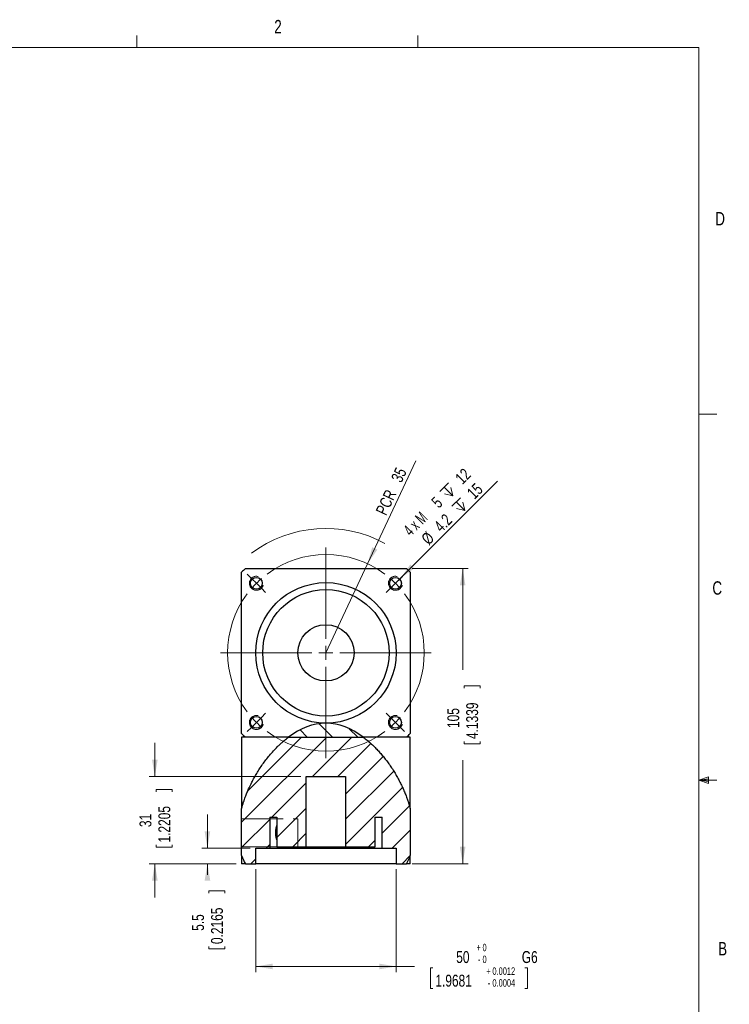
# Model space of a CAD drawing. Header units: millimetres. Extents: x 11 to 421, y 5 to 275.
# Tile 5 of 5: x 295 to 421, y 100 to 275. Entities that reach past the tile are written whole.
import ezdxf

# ---------------------------------------------------------------- set-up
doc = ezdxf.new("R2010")
doc.units = ezdxf.units.MM
doc.linetypes.add('HIDDEN', pattern=[1.905, 1.27, -0.635])
doc.styles.add('SLDTEXTSTYLE0', font='TXT', dxfattribs={"width": 0.75})
doc.styles.add('SLDTEXTSTYLE4', font='TXT', dxfattribs={"width": 0.65})
doc.dimstyles.new('SLDDIMSTYLE0', dxfattribs={"dimtxt": 2.116667, "dimasz": 3, "dimexe": 0, "dimexo": 0.0625, "dimgap": 0.529167, "dimtad": 2, "dimlfac": 2, "dimrnd": 1e-09, "dimzin": 12, "dimdsep": 46, "dimtxsty": 'SLDTEXTSTYLE0', "dimsah": 1, "dimcen": 0.09, "dimadec": 0, "dimazin": 0, "dimtfac": 1, "dimtmove": 0, "dimatfit": 3, "dimfxl": 1, "dimtolj": 1, "dimtzin": 12, "dimarcsym": 0})
doc.dimstyles.new('SLDDIMSTYLE1', dxfattribs={"dimtxt": 2.116667, "dimasz": 3, "dimexe": 0, "dimexo": 0.0625, "dimgap": 0.529167, "dimtad": 2, "dimlfac": 2, "dimrnd": 1e-09, "dimzin": 12, "dimdsep": 46, "dimtxsty": 'SLDTEXTSTYLE0', "dimsah": 1, "dimcen": 0.09, "dimadec": 0, "dimazin": 0, "dimtfac": 1, "dimtofl": 0, "dimtmove": 0, "dimatfit": 3, "dimfxl": 1, "dimtolj": 1, "dimtzin": 12, "dimarcsym": 0})
doc.dimstyles.new('SLDDIMSTYLE2', dxfattribs={"dimtxt": 2.116667, "dimasz": 3, "dimexe": 0, "dimexo": 0.0625, "dimgap": 0.529167, "dimtad": 0, "dimlfac": 2, "dimrnd": 1e-09, "dimzin": 12, "dimdsep": 46, "dimtxsty": 'SLDTEXTSTYLE0', "dimsah": 1, "dimcen": 0.09, "dimadec": 0, "dimazin": 0, "dimtfac": 1, "dimtofl": 0, "dimtmove": 0, "dimatfit": 3, "dimfxl": 1, "dimtolj": 1, "dimtzin": 12, "dimarcsym": 0})
doc.dimstyles.new('SLDDIMSTYLE3', dxfattribs={"dimtxt": 2.116667, "dimasz": 3, "dimexe": 0, "dimexo": 0.0625, "dimgap": 0.529167, "dimtad": 0, "dimlfac": 2, "dimrnd": 1e-09, "dimzin": 12, "dimdsep": 46, "dimtxsty": 'SLDTEXTSTYLE0', "dimsah": 1, "dimcen": 0.09, "dimadec": 0, "dimazin": 0, "dimtfac": 1, "dimtofl": 0, "dimtmove": 0, "dimatfit": 3, "dimfxl": 1, "dimtolj": 1, "dimtzin": 12, "dimarcsym": 0})
doc.dimstyles.new('SLDDIMSTYLE5', dxfattribs={"dimtxt": 2.116667, "dimasz": 3, "dimexe": 0, "dimexo": 0.0625, "dimgap": 0.529167, "dimtad": 0, "dimdec": 1, "dimlfac": 2, "dimrnd": 1e-09, "dimzin": 12, "dimdsep": 46, "dimtxsty": 'SLDTEXTSTYLE0', "dimsah": 1, "dimcen": 0.09, "dimadec": 0, "dimazin": 0, "dimtfac": 1, "dimtofl": 0, "dimtmove": 0, "dimatfit": 3, "dimfxl": 1, "dimtolj": 1, "dimtzin": 12, "dimarcsym": 0})
doc.dimstyles.new('SLDDIMSTYLE6', dxfattribs={"dimtxt": 2.116667, "dimasz": 3, "dimexe": 0, "dimexo": 0.0625, "dimgap": 0.529167, "dimtad": 0, "dimdec": 1, "dimlfac": 2, "dimrnd": 1e-09, "dimzin": 12, "dimdsep": 46, "dimtxsty": 'SLDTEXTSTYLE0', "dimsah": 1, "dimcen": 0.09, "dimadec": 0, "dimazin": 0, "dimtol": 1, "dimtp": 0.03, "dimtm": 0.01, "dimtfac": 1.6, "dimtdec": 1, "dimtofl": 0, "dimtmove": 0, "dimatfit": 3, "dimfxl": 1, "dimtolj": 1, "dimarcsym": 0})

# ---------------------------------------------------------------- blocks, each defined once
blk = doc.blocks.new('*D21')
at = {"color": 7, "linetype": 'Continuous', "lineweight": 0}
for q in [(365.57, 196.81), (349.58, 162.66)]:
    blk.add_line((357, 178.51), q, dxfattribs=at)
blk.add_arc((349.58, 162.66), 22.13, 61.6366, 126.8045, dxfattribs=at)
blk.add_solid([(357, 178.51), (358.73, 181.01), (357.82, 181.44)], dxfattribs=at)
at = {"color": 7, "linetype": 'Continuous', "lineweight": 0, "char_height": 2.117, "attachment_point": 1, "rotation": 64.9071, "style": 'SLDTEXTSTYLE0'}
for s, insert in [('35', (361.1, 193.69)), ('PCR ', (358.37, 187.85))]:
    blk.add_mtext(s, dxfattribs=dict(at, insert=insert))
blk = doc.blocks.new('*D22')
at = {"color": 7, "linetype": 'Continuous', "lineweight": 0}
for p, q in [((364.92, 177.66), (374.92, 177.66)), ((373.92, 177.66), (373.92, 159.66)), ((374.17, 156.79), (377.03, 156.79)), ((374.17, 156.79), (374.17, 156.36)), ((377.03, 156.79), (377.03, 156.36)), ((374.17, 146.48), (374.17, 146.9)), ((374.17, 146.48), (377.03, 146.48)), ((377.03, 146.48), (377.03, 146.9)), ((373.92, 125.16), (373.92, 143.6)), ((364.92, 125.16), (374.92, 125.16))]:
    blk.add_line(p, q, dxfattribs=at)
for points in [[(373.92, 177.66), (373.42, 174.66), (374.42, 174.66)], [(373.92, 125.16), (374.42, 128.16), (373.42, 128.16)]]:
    blk.add_solid(points, dxfattribs=at)
at = {"color": 7, "linetype": 'Continuous', "lineweight": 0, "char_height": 2.117, "attachment_point": 1, "rotation": 90, "style": 'SLDTEXTSTYLE0'}
for s, insert in [('4.1339', (374.55, 147.33)), ('105', (371.19, 149.29))]:
    blk.add_mtext(s, dxfattribs=dict(at, insert=insert))
blk = doc.blocks.new('SW_SYMBOL_HOLE_DEPTH')
at = {"color": 0, "linetype": 'Continuous', "lineweight": 0}
for p, q in [((0, 875), (800, 875)), ((400, 875), (400, 75)), ((100, 555), (400, 75)), ((700, 555), (400, 75))]:
    blk.add_line(p, q, dxfattribs=at)
blk = doc.blocks.new('*D23')
at = {"color": 7, "linetype": 'Continuous', "lineweight": 0}
for q in [(380.11, 193.19), (361.07, 174.15)]:
    blk.add_line((362.84, 175.92), q, dxfattribs=at)
blk.add_solid([(362.84, 175.92), (365.31, 177.69), (364.61, 178.39)], dxfattribs=at)
at = {"color": 7, "linetype": 'Continuous', "lineweight": 0, "xscale": 0.0027037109, "yscale": 0.0027037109, "zscale": 0.0027037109, "rotation": 45}
for p in [(371.55, 189.7), (373.67, 187.06)]:
    blk.add_blockref('SW_SYMBOL_HOLE_DEPTH', p, dxfattribs=at)
at = {"color": 7, "linetype": 'Continuous', "lineweight": 0, "attachment_point": 1, "rotation": 45}
for s, insert, char_height, style in [(' 12', (371.97, 193.57), 2.117, 'SLDTEXTSTYLE0'), (' 15', (374.09, 190.93), 2.117, 'SLDTEXTSTYLE0'), ('4 x M', (363.17, 184.77), 2.117, 'SLDTEXTSTYLE4'), ('5', (368.17, 189.77), 2.12, 'SLDTEXTSTYLE0'), ('4.2 ', (368.63, 185.47), 2.117, 'SLDTEXTSTYLE0'), ('%%c', (366.37, 183.21), 2.117, 'SLDTEXTSTYLE0')]:
    blk.add_mtext(s, dxfattribs=dict(at, insert=insert, char_height=char_height, style=style))
blk = doc.blocks.new('*D24')
at = {"color": 7, "linetype": 'Continuous', "lineweight": 0}
for p, q in [((319.13, 140.66), (319.13, 146.66)), ((345.09, 140.66), (318.13, 140.66)), ((319.38, 138.38), (322.24, 138.38)), ((319.38, 138.38), (319.38, 137.95)), ((322.24, 138.38), (322.24, 137.95)), ((319.38, 128.07), (319.38, 128.49)), ((319.38, 128.07), (322.24, 128.07)), ((322.24, 128.07), (322.24, 128.49)), ((333.58, 125.16), (318.13, 125.16)), ((319.13, 125.16), (319.13, 119.16))]:
    blk.add_line(p, q, dxfattribs=at)
for points in [[(319.13, 140.66), (319.63, 143.66), (318.63, 143.66)], [(319.13, 125.16), (318.63, 122.16), (319.63, 122.16)]]:
    blk.add_solid(points, dxfattribs=at)
at = {"color": 7, "linetype": 'Continuous', "lineweight": 0, "char_height": 2.117, "attachment_point": 1, "rotation": 90, "style": 'SLDTEXTSTYLE0'}
for s, insert in [('1.2205', (319.76, 128.92)), ('31', (316.4, 131.66))]:
    blk.add_mtext(s, dxfattribs=dict(at, insert=insert))
blk = doc.blocks.new('*D25')
at = {"color": 7, "linetype": 'Continuous', "lineweight": 0}
for p, q in [((328.49, 127.91), (328.49, 133.91)), ((336.08, 127.91), (327.49, 127.91)), ((333.58, 125.16), (327.49, 125.16)), ((328.49, 125.16), (328.49, 123.19)), ((328.74, 120.32), (331.6, 120.32)), ((328.74, 120.32), (328.74, 119.89)), ((331.6, 120.32), (331.6, 119.89)), ((328.74, 110), (328.74, 110.43)), ((331.6, 110), (331.6, 110.43)), ((328.74, 110), (331.6, 110))]:
    blk.add_line(p, q, dxfattribs=at)
for points in [[(328.49, 127.91), (328.99, 130.91), (327.99, 130.91)], [(328.49, 125.16), (327.99, 122.16), (328.99, 122.16)]]:
    blk.add_solid(points, dxfattribs=at)
at = {"color": 7, "linetype": 'Continuous', "lineweight": 0, "char_height": 2.117, "attachment_point": 1, "rotation": 90, "style": 'SLDTEXTSTYLE0'}
for s, insert in [('0.2165', (329.13, 110.86)), ('5.5', (325.76, 113.21))]:
    blk.add_mtext(s, dxfattribs=dict(at, insert=insert))
blk = doc.blocks.new('*D26')
at = {"color": 7, "linetype": 'Continuous', "lineweight": 0}
for p, q in [((337.08, 124.16), (337.08, 105.88)), ((362.08, 124.16), (362.08, 105.88)), ((337.08, 106.88), (362.08, 106.88)), ((362.08, 106.88), (365.32, 106.88)), ((368.2, 106.63), (368.2, 102.93)), ((368.2, 106.63), (368.63, 106.63)), ((385.44, 106.63), (385.01, 106.63)), ((385.44, 106.63), (385.44, 102.93)), ((368.2, 102.93), (368.63, 102.93)), ((385.44, 102.93), (385.01, 102.93))]:
    blk.add_line(p, q, dxfattribs=at)
for points in [[(337.08, 106.88), (340.08, 106.38), (340.08, 107.38)], [(362.08, 106.88), (359.08, 107.38), (359.08, 106.38)]]:
    blk.add_solid(points, dxfattribs=at)
at = {"color": 7, "linetype": 'Continuous', "lineweight": 0, "attachment_point": 1, "style": 'SLDTEXTSTYLE0'}
for s, insert, char_height in [('+', (376.38, 110.91), 1.32), ('0', (377.45, 110.91), 1.32), ('50', (372.77, 109.61), 2.117), ('0', (377.45, 108.81), 1.32), (' G6', (383.85, 109.61), 2.117), ('-', (376.62, 108.81), 1.32), ('1.9681', (369.06, 105.41), 2.117), ('+', (378.14, 106.71), 1.32), ('0.0012', (379.21, 106.71), 1.323), ('-', (378.38, 104.61), 1.32), ('0.0004', (379.21, 104.61), 1.323)]:
    blk.add_mtext(s, dxfattribs=dict(at, insert=insert, char_height=char_height))
blk = doc.blocks.new('SW_CENTERMARKSYMBOL_6')
at = {"color": 0, "linetype": 'Continuous', "lineweight": 0}
for p, q in [((-12.37, -9.87), (-12.37, 6.38)), ((-25.63, 0.88), (-26.38, 1.63)), ((-24.75, 0), (-25.63, 0.88)), ((-24.75, 0), (-23.86, -0.88)), ((0, 0), (-0.88, -0.88)), ((0, 0), (0.88, 0.88)), ((0.88, 0.88), (1.63, 1.63)), ((-23.86, -0.88), (-23.12, -1.63)), ((-0.88, -0.88), (-1.63, -1.63)), ((-12.37, -12.37), (-12.37, -11.12)), ((-14.87, -12.37), (-31.12, -12.37)), ((-12.37, -12.37), (-13.62, -12.37)), ((-12.37, -12.37), (-12.37, -13.62)), ((-12.37, -12.37), (-11.12, -12.37)), ((-9.87, -12.37), (6.38, -12.37)), ((-12.37, -14.87), (-12.37, -31.12)), ((-24.75, -24.75), (-23.86, -23.86)), ((-23.86, -23.86), (-23.12, -23.12)), ((-0.88, -23.86), (-1.63, -23.12)), ((0, -24.75), (-0.88, -23.86)), ((-25.63, -25.63), (-26.38, -26.38)), ((-24.75, -24.75), (-25.63, -25.63)), ((0, -24.75), (0.88, -25.63)), ((0.88, -25.63), (1.63, -26.38))]:
    blk.add_line(p, q, dxfattribs=at)
for start, end in [(53.1851, 126.8149), (130.9074, 135), (45, 49.0926), (135, 139.0926), (40.9074, 45), (143.1851, 216.8149), (323.1851, 36.8149), (220.9074, 225), (315, 319.0926), (225, 229.0926), (310.9074, 315), (233.1851, 306.8149)]:
    blk.add_arc((-12.37, -12.37), 17.5, start, end, dxfattribs=at)

msp = doc.modelspace()

# ---------------------------------------------------------------- hatches: boundary and pattern name
at = {"linetype": 'Continuous', "lineweight": 0}
h = msp.add_hatch(dxfattribs=at)
h.set_pattern_fill('ANSI31', angle=90, style=0)
edge = h.paths.add_edge_path(flags=0)
edge.add_line((342.9287, 147.6602), (356.232, 147.6602))
edge.add_spline(control_points=[(356.232, 147.6602), (354.1445, 149.2141), (349.5803, 151.1062), (345.0162, 149.2141), (342.9287, 147.6602)], knot_values=[0.25437391, 0.25437391, 0.25437391, 0.25437391, 0.33389168, 0.41340945, 0.41340945, 0.41340945, 0.41340945], weights=[1, 1, 1, 1, 1], degree=3, periodic=0)
h = msp.add_hatch(dxfattribs=at)
h.set_pattern_fill('ANSI31', angle=90, style=0)
edge = h.paths.add_edge_path(flags=0)
edge.add_line((342.9287, 147.6602), (356.232, 147.6602))
edge.add_spline(control_points=[(356.232, 147.6602), (354.1445, 149.2141), (349.5803, 151.1062), (345.0162, 149.2141), (342.9287, 147.6602)], knot_values=[0.25437391, 0.25437391, 0.25437391, 0.25437391, 0.33389168, 0.41340945, 0.41340945, 0.41340945, 0.41340945], weights=[1, 1, 1, 1, 1], degree=3, periodic=0)
h = msp.add_hatch(dxfattribs=at)
h.set_pattern_fill('ANSI31', style=0)
edge = h.paths.add_edge_path(flags=0)
edge.add_spline(control_points=[(334.5803, 126.589), (334.76, 126.0906), (334.9801, 125.613), (335.2429, 125.1602)], knot_values=[0.64960827, 0.64960827, 0.64960827, 0.64960827, 0.66778336, 0.66778336, 0.66778336, 0.66778336], weights=[1, 1, 1, 1], degree=3, periodic=0)
edge.add_line((335.2429, 125.1602), (337.0828, 125.1602))
edge.add_line((337.0828, 125.1602), (337.0828, 127.9102))
edge.add_line((337.0828, 127.9102), (339.5835, 127.9102))
edge.add_line((339.5835, 127.9102), (339.5835, 133.4102))
edge.add_line((339.5835, 133.4102), (340.8339, 133.4102))
edge.add_line((340.8339, 133.4102), (340.8339, 128.1602))
edge.add_line((340.8339, 128.1602), (346.0893, 128.1602))
edge.add_line((346.0893, 128.1602), (346.0893, 140.6602))
edge.add_line((346.0893, 140.6602), (353.0714, 140.6602))
edge.add_line((353.0714, 140.6602), (353.0714, 128.1602))
edge.add_line((353.0714, 128.1602), (358.3268, 128.1602))
edge.add_line((358.3268, 128.1602), (358.3268, 133.4102))
edge.add_line((358.3268, 133.4102), (359.5772, 133.4102))
edge.add_line((359.5772, 133.4102), (359.5772, 127.9102))
edge.add_line((359.5772, 127.9102), (362.0778, 127.9102))
edge.add_line((362.0778, 127.9102), (362.0778, 125.1602))
edge.add_line((362.0778, 125.1602), (363.9178, 125.1602))
edge.add_spline(control_points=[(363.9178, 125.1602), (364.1806, 125.613), (364.4006, 126.0906), (364.5803, 126.589)], knot_values=[0, 0, 0, 0, 0.01817509, 0.01817509, 0.01817509, 0.01817509], weights=[1, 1, 1, 1], degree=3, periodic=0)
edge.add_line((364.5803, 126.589), (364.5803, 134.1602))
edge.add_line((364.5803, 134.1602), (364.5782, 134.1602))
edge.add_line((364.5782, 134.1602), (364.5782, 134.9676))
edge.add_spline(control_points=[(364.5782, 134.9676), (363.2759, 139.8512), (360.0856, 144.7915), (356.232, 147.6602)], knot_values=[0.10757541, 0.10757541, 0.10757541, 0.10757541, 0.25437391, 0.25437391, 0.25437391, 0.25437391], weights=[1, 1, 1, 1], degree=3, periodic=0)
edge.add_line((356.232, 147.6602), (342.9287, 147.6602))
edge.add_spline(control_points=[(342.9287, 147.6602), (339.075, 144.7915), (335.8847, 139.8512), (334.5824, 134.9676)], knot_values=[0.41340945, 0.41340945, 0.41340945, 0.41340945, 0.56020795, 0.56020795, 0.56020795, 0.56020795], weights=[1, 1, 1, 1], degree=3, periodic=0)
edge.add_line((334.5824, 134.9676), (334.5824, 134.1602))
edge.add_line((334.5824, 134.1602), (334.5803, 134.1602))
edge.add_line((334.5803, 134.1602), (334.5803, 126.589))
h = msp.add_hatch(dxfattribs=at)
h.set_pattern_fill('ANSI31', style=0)
edge = h.paths.add_edge_path(flags=0)
edge.add_spline(control_points=[(334.5803, 126.589), (334.76, 126.0906), (334.9801, 125.613), (335.2429, 125.1602)], knot_values=[0.64960827, 0.64960827, 0.64960827, 0.64960827, 0.66778336, 0.66778336, 0.66778336, 0.66778336], weights=[1, 1, 1, 1], degree=3, periodic=0)
edge.add_line((335.2429, 125.1602), (337.0828, 125.1602))
edge.add_line((337.0828, 125.1602), (337.0828, 127.9102))
edge.add_line((337.0828, 127.9102), (339.5835, 127.9102))
edge.add_line((339.5835, 127.9102), (339.5835, 133.4102))
edge.add_line((339.5835, 133.4102), (340.8339, 133.4102))
edge.add_line((340.8339, 133.4102), (340.8339, 128.1602))
edge.add_line((340.8339, 128.1602), (346.0893, 128.1602))
edge.add_line((346.0893, 128.1602), (346.0893, 140.6602))
edge.add_line((346.0893, 140.6602), (353.0714, 140.6602))
edge.add_line((353.0714, 140.6602), (353.0714, 128.1602))
edge.add_line((353.0714, 128.1602), (358.3268, 128.1602))
edge.add_line((358.3268, 128.1602), (358.3268, 133.4102))
edge.add_line((358.3268, 133.4102), (359.5772, 133.4102))
edge.add_line((359.5772, 133.4102), (359.5772, 127.9102))
edge.add_line((359.5772, 127.9102), (362.0778, 127.9102))
edge.add_line((362.0778, 127.9102), (362.0778, 125.1602))
edge.add_line((362.0778, 125.1602), (363.9178, 125.1602))
edge.add_spline(control_points=[(363.9178, 125.1602), (364.1806, 125.613), (364.4006, 126.0906), (364.5803, 126.589)], knot_values=[0, 0, 0, 0, 0.01817509, 0.01817509, 0.01817509, 0.01817509], weights=[1, 1, 1, 1], degree=3, periodic=0)
edge.add_line((364.5803, 126.589), (364.5803, 134.1602))
edge.add_line((364.5803, 134.1602), (364.5782, 134.1602))
edge.add_line((364.5782, 134.1602), (364.5782, 134.9676))
edge.add_spline(control_points=[(364.5782, 134.9676), (363.2759, 139.8512), (360.0856, 144.7915), (356.232, 147.6602)], knot_values=[0.10757541, 0.10757541, 0.10757541, 0.10757541, 0.25437391, 0.25437391, 0.25437391, 0.25437391], weights=[1, 1, 1, 1], degree=3, periodic=0)
edge.add_line((356.232, 147.6602), (342.9287, 147.6602))
edge.add_spline(control_points=[(342.9287, 147.6602), (339.075, 144.7915), (335.8847, 139.8512), (334.5824, 134.9676)], knot_values=[0.41340945, 0.41340945, 0.41340945, 0.41340945, 0.56020795, 0.56020795, 0.56020795, 0.56020795], weights=[1, 1, 1, 1], degree=3, periodic=0)
edge.add_line((334.5824, 134.9676), (334.5824, 134.1602))
edge.add_line((334.5824, 134.1602), (334.5803, 134.1602))
edge.add_line((334.5803, 134.1602), (334.5803, 126.589))

# ---------------------------------------------------------------- linework, layer by layer
at = {"color": 7, "linetype": 'Continuous', "lineweight": 0}
for p, q in [((315.9379, 270.3087), (315.9379, 272.4626)), ((365.9442, 270.3087), (365.9442, 272.4626)), ((15.9068, 270.3087), (415.9568, 270.3087)), ((415.9568, 9.9587), (415.9568, 270.3087)), ((415.9568, 205.1124), (419.1318, 205.1124)), ((415.9568, 140.0249), (417.6632, 140.6348)), ((415.9568, 140.0249), (417.6632, 140.2545)), ((417.6632, 140.6348), (417.6632, 139.4514)), ((415.9568, 140.0249), (419.1318, 140.0249)), ((415.9568, 140.0249), (417.6632, 139.4514)), ((415.9568, 140.0249), (417.6632, 139.7631)), ((334.5803, 133.1602), (341.981, 133.1602)), ((343.7226, 133.1602), (344.5803, 133.1602)), ((344.5803, 128.1602), (344.5803, 133.1602)), ((334.5803, 128.1602), (341.981, 128.1602)), ((343.7226, 128.1602), (344.5803, 128.1602))]:
    msp.add_line(p, q, dxfattribs=at)
at = {"color": 7, "linetype": 'Continuous', "lineweight": 30}
for p, q in [((334.5803, 148.3227), (334.5803, 176.9976)), ((335.2429, 177.6602), (363.9178, 177.6602)), ((364.5803, 176.9976), (364.5803, 148.3227)), ((335.2429, 147.6602), (334.5803, 147.6602)), ((342.9287, 147.6602), (335.2429, 147.6602)), ((342.9287, 147.6602), (356.232, 147.6602)), ((342.9287, 147.6602), (356.232, 147.6602)), ((363.9178, 147.6602), (356.232, 147.6602)), ((364.5803, 147.6602), (363.9178, 147.6602)), ((346.0893, 140.6602), (353.0714, 140.6602)), ((346.0893, 128.1602), (346.0893, 140.6602)), ((353.0714, 140.6602), (353.0714, 128.1602)), ((334.5824, 134.1602), (334.5824, 134.9676)), ((364.5782, 134.9676), (364.5782, 134.1602)), ((334.5803, 134.1602), (334.5824, 134.1602)), ((334.5803, 126.589), (334.5803, 134.1602)), ((339.5835, 133.4102), (340.8339, 133.4102)), ((339.5835, 133.4102), (339.5835, 127.9102)), ((340.8339, 133.4102), (340.8339, 128.1602)), ((358.3268, 133.4102), (359.5772, 133.4102)), ((358.3268, 128.1602), (358.3268, 133.4102)), ((359.5772, 127.9102), (359.5772, 133.4102)), ((364.5782, 134.1602), (364.5803, 134.1602)), ((364.5803, 134.1602), (364.5803, 126.589)), ((337.0828, 127.9102), (339.5835, 127.9102)), ((337.0828, 125.1602), (337.0828, 127.9102)), ((339.5835, 127.9102), (359.5772, 127.9102)), ((340.8339, 128.1602), (346.0893, 128.1602)), ((346.0893, 128.1602), (353.0714, 128.1602)), ((353.0714, 128.1602), (358.3268, 128.1602)), ((359.5772, 127.9102), (362.0778, 127.9102)), ((362.0778, 127.9102), (362.0778, 125.1602)), ((334.5803, 126.589), (334.5803, 125.1602)), ((364.5803, 125.1602), (364.5803, 126.589)), ((335.2429, 125.1602), (334.5803, 125.1602)), ((335.2429, 125.1602), (337.0828, 125.1602)), ((362.0778, 125.1602), (337.0828, 125.1602)), ((362.0778, 125.1602), (363.9178, 125.1602)), ((364.5803, 125.1602), (363.9178, 125.1602))]:
    msp.add_line(p, q, dxfattribs=at)
for centre, radius in [((337.206, 175.0345), 1.05), ((349.5803, 162.6602), 12.5), ((361.9547, 175.0345), 1.05), ((349.5803, 162.6602), 11.25), ((349.5803, 162.6602), 5), ((337.206, 150.2858), 1.05), ((361.9547, 150.2858), 1.05)]:
    msp.add_circle(centre, radius, dxfattribs=at)
for start, end in [(133.706268, 136.293732), (43.706268, 46.293732), (223.706268, 226.293732), (313.706268, 316.293732)]:
    msp.add_arc((349.5803, 162.6602), 20.75, start, end, dxfattribs=at)
at = {"color": 7, "linetype": 'Continuous', "lineweight": 0}
for centre in [(337.206, 175.0345), (361.9547, 175.0345), (337.206, 150.2858), (361.9547, 150.2858)]:
    msp.add_arc(centre, 1.25, 75, 345, dxfattribs=at)
at = {"color": 7, "linetype": 'HIDDEN', "lineweight": 0}
for centre in [(337.206, 175.0345), (361.9547, 175.0345), (337.206, 150.2858), (361.9547, 150.2858)]:
    msp.add_arc(centre, 1.25, 75, 345, dxfattribs=at)
at = {"color": 7, "linetype": 'Continuous', "lineweight": 30}
for points, degree in [([(349.5803, 150.1602), (347.2982, 150.1602), (345.0162, 149.2141), (342.9287, 147.6602)], 3), ([(356.232, 147.6602), (354.1445, 149.2141), (351.8624, 150.1602), (349.5803, 150.1602)], 3), ([(334.5803, 147.6602), (334.5803, 134.9629)], 1), ([(364.5803, 134.9662), (364.5803, 147.6602)], 1), ([(334.5803, 126.589), (334.7633, 126.0815), (334.9839, 125.6064), (335.2429, 125.1602)], 3), ([(363.9178, 125.1602), (364.1767, 125.6064), (364.3973, 126.0815), (364.5803, 126.589)], 3)]:
    msp.add_open_spline(points, degree=degree, dxfattribs=at)
for points, knots in [([(334.5812, 134.9629), (334.5809, 134.962), (334.5798, 134.9579), (334.5862, 134.9819), (334.6006, 135.0355), (334.6267, 135.1315), (334.6669, 135.2762), (334.7245, 135.4766), (334.7943, 135.7102), (334.8856, 136.0034), (335.0026, 136.3602), (335.1494, 136.7811), (335.3418, 137.2997), (335.5901, 137.9207), (335.9422, 138.7272), (336.3466, 139.567), (336.8054, 140.4312), (337.2655, 141.2295), (337.7672, 142.032), (338.3122, 142.8355), (338.9034, 143.6378), (339.5422, 144.4341), (340.2316, 145.22), (340.8696, 145.881), (341.4353, 146.4211), (341.9122, 146.8473), (342.4075, 147.263), (342.7549, 147.5277), (342.9287, 147.6602)], [0, 0, 0, 0, 0.00471242, 0.02134846, 0.03825314, 0.05528103, 0.07879832, 0.10251664, 0.12653271, 0.15064751, 0.18405278, 0.21765936, 0.25134284, 0.30261519, 0.35402154, 0.42312567, 0.47754895, 0.53206391, 0.58685252, 0.64224951, 0.69774722, 0.75387356, 0.81038081, 0.86703734, 0.90018888, 0.9333808, 0.96666388, 1, 1, 1, 1]), ([(356.232, 147.6602), (356.4616, 147.4838), (356.9222, 147.1301), (357.5701, 146.566), (358.192, 145.9792), (358.7848, 145.3709), (359.352, 144.7424), (359.8914, 144.0986), (360.4038, 143.4416), (360.9107, 142.7447), (361.4078, 142.009), (361.8908, 141.236), (362.3387, 140.4606), (362.7539, 139.6816), (363.1351, 138.904), (363.4817, 138.1321), (363.7902, 137.3784), (364.0097, 136.7872), (364.1601, 136.3523), (364.2582, 136.0553), (364.3461, 135.7767), (364.4162, 135.5442), (364.4707, 135.3569), (364.512, 135.2108), (364.5449, 135.0915), (364.5681, 135.0055), (364.5802, 134.9602), (364.579, 134.9648), (364.5786, 134.9662)], [0, 0, 0, 0, 0.04421034, 0.08865852, 0.13321349, 0.17843574, 0.22374069, 0.26965475, 0.31563716, 0.36175304, 0.41449174, 0.46731402, 0.52038526, 0.57354026, 0.62773908, 0.68204424, 0.73674583, 0.7916383, 0.81668764, 0.84173448, 0.86702931, 0.89231762, 0.91129236, 0.93034732, 0.94961763, 0.96903706, 0.99026883, 1, 1, 1, 1]), ([(340.8339, 131.9819), (340.8084, 131.9257), (340.7402, 131.7751), (340.6675, 131.4923), (340.6117, 131.1536), (340.5866, 130.8169), (340.5878, 130.4827), (340.6129, 130.1611), (340.6626, 129.856), (340.7336, 129.5712), (340.8005, 129.4073), (340.8339, 129.3254)], [0, 0, 0, 0, 0.07861199, 0.21070889, 0.32894668, 0.44716616, 0.55847968, 0.66979826, 0.77992479, 0.89007455, 1, 1, 1, 1])]:
    msp.add_open_spline(points, degree=3, knots=knots, dxfattribs=at)

# ---------------------------------------------------------------- block references
at = {"color": 7, "linetype": 'Continuous', "lineweight": 0}
msp.add_blockref('SW_CENTERMARKSYMBOL_6', (361.9547, 175.0345), dxfattribs=at)

# ---------------------------------------------------------------- texts
at = {"color": 7, "linetype": 'Continuous', "lineweight": 0, "char_height": 2.3813, "attachment_point": 1, "style": 'SLDTEXTSTYLE0'}
for s, insert in [('2', (340.3853, 275.2395)), ('D', (418.8794, 241.0714)), ('C', (418.368, 175.389)), ('B', (419.3916, 111.2288))]:
    msp.add_mtext(s, dxfattribs=dict(at, insert=insert))

# ---------------------------------------------------------------- dimensions: what is measured, and where the dimension line sits
at = {"color": 7, "linetype": 'Continuous', "lineweight": 0}
dim = msp.add_radius_dim(center=(349.5803, 162.6602), mpoint=(357.0019, 178.5085), text='PCR <>', dimstyle='SLDDIMSTYLE1', dxfattribs=at)
dim.commit()
dim.dimension.update_dxf_attribs({"geometry": '*D21', "text_midpoint": (362.8854, 191.0726), "dimtype": 164})
dim = msp.add_diameter_dim_2p(p1=(361.0708, 174.1506), p2=(362.8386, 175.9184), text='4 x M<> {\\fGDT;x} 12\\P%%c4.2 {\\fGDT;x} 15', dimstyle='SLDDIMSTYLE0', override={"dimpost": '<>'}, dxfattribs=at)
dim.commit()
dim.dimension.update_dxf_attribs({"geometry": '*D23', "text_midpoint": (373.4482, 186.528), "dimtype": 163})
for base, p1, p2, dimstyle, picture, middle in [((373.9178, 177.6602), (363.9178, 125.1602), (363.9178, 177.6602), 'SLDDIMSTYLE2', '*D22', (373.9178, 151.6321)), ((319.1279, 125.1602), (346.0893, 140.6602), (334.5803, 125.1602), 'SLDDIMSTYLE3', '*D24', (319.1279, 133.222)), ((328.4922, 127.9102), (334.5803, 125.1602), (337.0828, 127.9102), 'SLDDIMSTYLE5', '*D25', (328.4922, 115.1602))]:
    dim = msp.add_linear_dim(base=base, p1=p1, p2=p2, angle=90, dimstyle=dimstyle, dxfattribs=at)
    dim.commit()
    dim.dimension.update_dxf_attribs({"geometry": picture, "text_midpoint": middle, "dimtype": 160})
dim = msp.add_linear_dim(base=(362.0778, 106.8786), p1=(337.0828, 125.1602), p2=(362.0778, 125.1602), text='<> G6', dimstyle='SLDDIMSTYLE6', dxfattribs=at)
dim.commit()
dim.dimension.update_dxf_attribs({"geometry": '*D26', "text_midpoint": (379.2207, 106.8786), "dimtype": 160})

doc.saveas('drawing.dxf')
